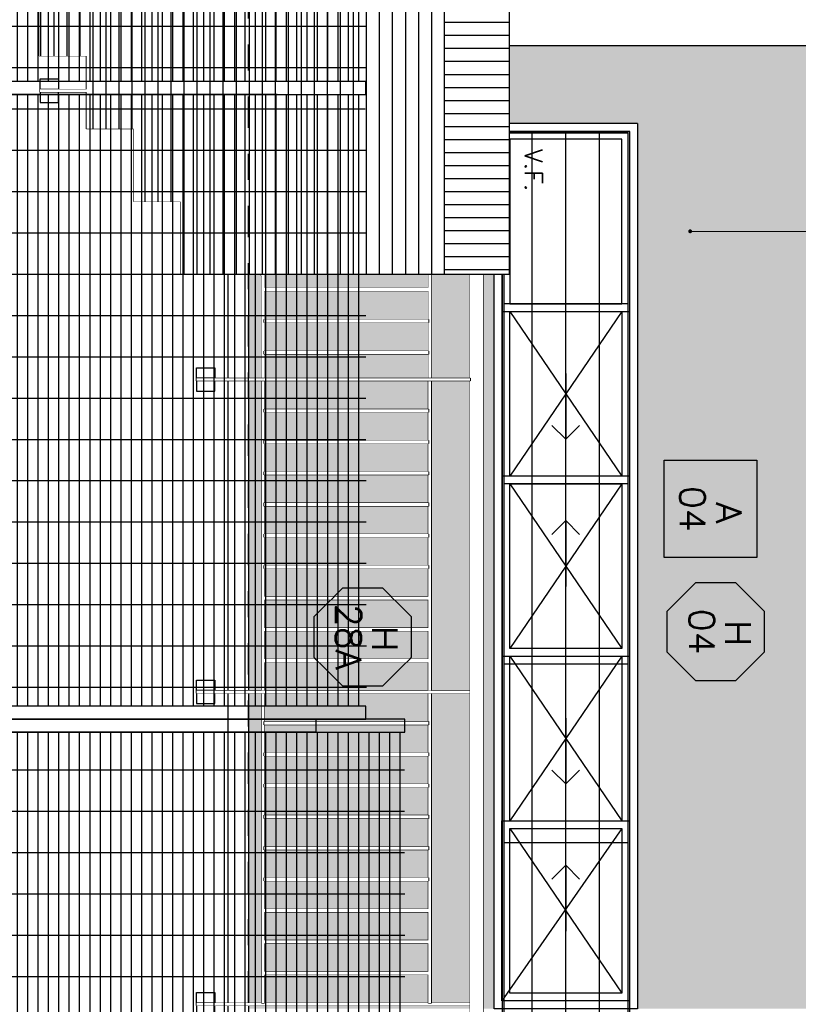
# Model space of a CAD drawing. Header units: millimetres. Extents: x 4617 to 4884, y 1258 to 1784.
# Tile 254 of 256: x 4718.35 to 4721.34, y 1750 to 1753.79. Entities that reach past the tile are written whole.
import ezdxf
from ezdxf.enums import TextEntityAlignment as Align

# ---------------------------------------------------------------- set-up
doc = ezdxf.new("R2010")
doc.units = ezdxf.units.MM
doc.header["$LTSCALE"] = 0.4
doc.set_wipeout_variables(frame=1)
doc.linetypes.add('DASHDOT', pattern=[1, 0.5, -0.25, 0, -0.25])
for name, color, linetype in [('00 AC - ABERTURAS ALUMINIO - HATCH', 254, 'Continuous'), ('00 AC - ABERTURAS ALUMINIO - TIPO', 3, 'Continuous'), ('00 AC - HERRERÍA', 4, 'Continuous'), ('00 AC - SUELO HATCH', 253, 'Continuous'), ('200', 6, 'Continuous'), ('A ALUMINIO', 4, 'Continuous'), ('A HERRERÍA', 4, 'Continuous'), ('A MURO VISTO', 2, 'Continuous'), ('A PAVIMENTO', 8, 'Continuous'), ('A PROYECCION', 8, 'Continuous'), ('Hatch Ladrillo Visto', 32, 'Continuous'), ('TXT COTA', 3, 'Continuous'), ('TXT PLANILLAS', 3, 'Continuous'), ('TXT TERMINACIONES', 3, 'Continuous')]:
    doc.layers.add(name, color=color, linetype=linetype)
doc.layers.add('04 gris', color=252, linetype='Continuous', lineweight=13)
doc.styles.add('ROMANS', font='romans', dxfattribs={"height": 2})
doc.styles.add('SaAS simplex', font='simplex.shx', dxfattribs={"width": 0.8})
doc.styles.get("Standard").update_dxf_attribs({"font": 'arial.ttf'})
doc.dimstyles.new('COTAS 125', dxfattribs={"dimscale": 0.01, "dimtxt": 15, "dimasz": 8, "dimexe": 5, "dimexo": 20, "dimgap": 10, "dimtad": 0, "dimzin": 9, "dimdsep": 46, "dimtxsty": 'SaAS simplex', "dimblk": 'OBLIQUE', "dimcen": 0, "dimclrd": 8, "dimclre": 8, "dimclrt": 256, "dimadec": 1, "dimazin": 0, "dimtfac": 1, "dimtmove": 2, "dimatfit": 3, "dimldrblk": 'OBLIQUE', "dimfxl": 10, "dimlwd": -1, "dimlwe": -1, "dimarcsym": 0})
pattern_1 = [(5.308602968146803e-14, (-0.04998591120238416, 1.049999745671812), (-1.521919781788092e-18, 0.0396875), []), (90, (-0.04998591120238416, 1.049999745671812), (-0.15875, 3.632954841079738e-18), [])]

# ---------------------------------------------------------------- blocks, each defined once
blk = doc.blocks.new('A$C66EE10BB')
at = {"layer": 'A ALUMINIO'}
for p, q in [((-2.486879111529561e-07, 0.5500000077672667), (3.399999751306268, 0.5500000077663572)), ((-2.486879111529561e-07, 0.5500000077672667), (-2.486879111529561e-07, 7.720700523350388e-09)), ((3.399999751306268, 0.5500000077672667), (3.399999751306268, 7.720700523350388e-09)), ((0.02999975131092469, 0.0300000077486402), (0.02999975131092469, 0.520000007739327)), ((0.02999975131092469, 0.520000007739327), (1.353993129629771, 0.520000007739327)), ((0.722007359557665, 0.0300000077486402), (0.722007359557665, 0.520000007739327)), ((1.353993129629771, 0.520000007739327), (1.353993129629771, 0.0300000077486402)), ((1.354006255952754, 0.520000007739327), (2.677999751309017, 0.520000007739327)), ((1.354006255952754, 0.520000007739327), (1.354006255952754, 0.0300000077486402)), ((2.045995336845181, 0.0300000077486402), (2.045995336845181, 0.520000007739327)), ((2.016008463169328, 0.4900000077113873), (2.016008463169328, 0.06000000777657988)), ((3.399999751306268, 7.720700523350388e-09), (-2.486879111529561e-07, 7.720700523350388e-09)), ((0.02999975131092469, 0.0300000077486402), (1.353993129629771, 0.0300000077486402)), ((1.354006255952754, 0.0300000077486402), (2.677512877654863, 0.0300000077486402))]:
    blk.add_line(p, q, dxfattribs=at)
for points in [[(2.677999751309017, 0.520000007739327), (3.369999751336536, 0.520000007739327), (3.369999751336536, 0.0300000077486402), (2.677999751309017, 0.0300000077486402)], [(0.05999975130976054, 0.06000000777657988), (0.6919997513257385, 0.06000000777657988), (0.6919997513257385, 0.4900000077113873), (0.05999975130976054, 0.4900000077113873)], [(1.38400625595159, 0.4900000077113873), (2.015993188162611, 0.4900000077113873), (2.015993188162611, 0.06000000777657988), (1.38400625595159, 0.06000000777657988)], [(2.707999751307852, 0.4900000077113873), (3.339999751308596, 0.4900000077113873), (3.339999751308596, 0.06000000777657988), (2.707999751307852, 0.06000000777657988)]]:
    blk.add_lwpolyline(points, close=True, dxfattribs=at)
for points in [[(0.7219997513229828, 0.4900000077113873), (1.353993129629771, 0.4900000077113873)], [(2.045995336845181, 0.4900000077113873), (2.677999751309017, 0.4900000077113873)], [(1.353993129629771, 0.06000000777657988), (0.7219997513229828, 0.06000000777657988)], [(2.677999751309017, 0.06000000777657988), (2.045995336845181, 0.06000000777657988)]]:
    blk.add_lwpolyline(points, dxfattribs=at)
at = {"layer": 'A PROYECCION'}
for p, q in [((0.722007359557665, 0.4900000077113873), (1.353993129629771, 0.06000000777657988)), ((0.722007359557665, 0.06000000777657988), (1.353993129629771, 0.4900000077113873)), ((1.38400625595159, 0.4900000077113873), (2.016006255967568, 0.06000000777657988)), ((1.38400625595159, 0.06000000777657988), (2.016006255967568, 0.4900000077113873)), ((2.046013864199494, 0.4900000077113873), (2.6779996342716, 0.06000000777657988)), ((2.046013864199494, 0.06000000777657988), (2.6779996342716, 0.4900000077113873)), ((2.707999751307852, 0.06000000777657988), (3.339999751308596, 0.4900000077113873)), ((2.707999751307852, 0.4900000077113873), (3.369999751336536, 0.0300000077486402))]:
    blk.add_line(p, q, dxfattribs=at)
for points in [[(1.159743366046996, 0.3280975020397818), (1.212840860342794, 0.2750000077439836), (0.960033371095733, 0.2750000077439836), (1.212840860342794, 0.2750000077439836), (1.159743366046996, 0.2219025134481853)], [(1.578264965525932, 0.3280975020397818), (1.525167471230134, 0.2750000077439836), (1.777974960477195, 0.2750000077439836), (1.525167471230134, 0.2750000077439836), (1.578264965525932, 0.2219025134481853)], [(2.483738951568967, 0.3280975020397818), (2.536836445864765, 0.2750000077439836), (2.284028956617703, 0.2750000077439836), (2.536836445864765, 0.2750000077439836), (2.483738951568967, 0.2219025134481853)], [(2.902260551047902, 0.3280975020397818), (2.849163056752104, 0.2750000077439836), (3.101970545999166, 0.2750000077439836), (2.849163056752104, 0.2750000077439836), (2.902260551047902, 0.2219025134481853)]]:
    blk.add_lwpolyline(points, dxfattribs=at)
at = {"layer": 'TXT TERMINACIONES', "color": 252, "insert": (0.0976287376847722, 0.185536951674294), "char_height": 0.0678392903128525, "attachment_point": 1}
blk.add_mtext('{\\Fromans|c0;V.F.}', dxfattribs=at)
blk = doc.blocks.new('*U468')
at = {"color": 0, "linetype": 'ByBlock'}
blk.add_lwpolyline([(-0.2867878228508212, -0.195049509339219), (0.2867878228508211, -0.195049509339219), (0.2867878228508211, 0.353753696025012), (-0.2867878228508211, 0.353753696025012)], close=True, dxfattribs=at)
at = {"color": 0, "linetype": 'ByBlock', "style": 'ROMANS', "width": 1.1}
blk.add_text('A', height=0.15, dxfattribs=at).set_placement((-0.08798209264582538, 0.1119890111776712))
at = {"color": 0, "linetype": 'ByBlock', "style": 'ROMANS', "width": 1.05}
blk.add_attdef('NRO', text='', height=0.15, dxfattribs=at).set_placement((0, -0.02708896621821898), align=Align.MIDDLE)
blk = doc.blocks.new('*U575')
at = {"color": 0, "linetype": 'ByBlock', "ltscale": 0.1}
blk.add_lwpolyline([(0, 0.3438971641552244), (0.1193997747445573, 0.3438971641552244), (0.2882565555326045, 0.1750403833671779), (0.2882565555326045, -0.06375916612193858), (0.1193997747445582, -0.2326159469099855), (0, -0.2326159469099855), (-0.1193997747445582, -0.2326159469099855), (-0.288256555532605, -0.06375916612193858), (-0.288256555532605, 0.1750403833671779), (-0.1193997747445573, 0.3438971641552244)], close=True, dxfattribs=at)
at = {"color": 0, "style": 'ROMANS', "width": 1.1}
blk.add_text('H', height=0.15, dxfattribs=at).set_placement((-0.08798209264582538, 0.1119890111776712))
at = {"color": 0, "linetype": 'ByBlock', "style": 'ROMANS', "width": 1.05}
blk.add_attdef('NRO', text='', height=0.15, dxfattribs=at).set_placement((0, -0.02708896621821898), align=Align.MIDDLE)
blk = doc.blocks.new('parante vertical')
at = {"color": 252}
for points in [[(-0.01999999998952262, 0.005000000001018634), (-0.01999999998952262, 0.04500000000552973), (-0.08999999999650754, 0.04500000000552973), (-0.08999999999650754, 0.005000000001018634)], [(-0.01999999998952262, -0.004999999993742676), (-0.01999999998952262, -0.04499999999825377), (-0.08999999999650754, -0.04499999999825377), (-0.08999999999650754, -0.004999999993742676)]]:
    blk.add_lwpolyline(points, close=True, dxfattribs=at)
at = {"color": 6}
blk.add_lwpolyline([(-1.069999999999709, -0.004999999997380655), (-0.01999999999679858, -0.004999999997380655), (-0.01999999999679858, 0.005000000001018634), (-1.069999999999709, 0.005000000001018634)], close=True, dxfattribs=at)
blk.add_wipeout([(-1.069999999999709, -0.004999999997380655), (-0.019999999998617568, -0.004999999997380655), (-0.019999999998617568, 0.005000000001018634), (-1.069999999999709, 0.005000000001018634)], dxfattribs=at)
blk = doc.blocks.new('parante vertical tramo inclinado')
at = {"color": 252}
for points in [[(0.00499999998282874, 0.005000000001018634), (0.00499999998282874, 0.04500000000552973), (-0.06500000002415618, 0.04500000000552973), (-0.06500000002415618, 0.005000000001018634)], [(0.00499999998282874, -0.004999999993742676), (0.00499999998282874, -0.04499999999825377), (-0.06500000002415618, -0.04499999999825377), (-0.06500000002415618, -0.004999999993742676)]]:
    blk.add_lwpolyline(points, close=True, dxfattribs=at)
at = {"color": 6}
blk.add_lwpolyline([(-1.350961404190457, -0.004999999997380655), (0.004999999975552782, -0.004999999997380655), (0.004999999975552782, 0.005000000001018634), (-1.344109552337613, 0.005000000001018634)], close=True, dxfattribs=at)
blk.add_wipeout([(-1.350961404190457, -0.004999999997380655), (0.004999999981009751, -0.004999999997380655), (0.004999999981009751, 0.004999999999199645), (-1.3441095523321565, 0.004999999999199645)], dxfattribs=at)
blk = doc.blocks.new('A$C1DC561F4')
at = {"color": 2}
for points in [[(1.923238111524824, 9.615853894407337), (1.327724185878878, 9.615853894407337), (-1.404970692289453, 7.883531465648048), (-1.404970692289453, 7.871409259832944), (1.330821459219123, 9.6058538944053), (1.923238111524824, 9.6058538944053)], [(1.923238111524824, 8.975853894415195), (1.528175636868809, 8.975853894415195), (-1.404970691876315, 7.125887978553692), (-1.404970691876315, 7.113765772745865), (1.531272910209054, 8.965853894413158), (1.923238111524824, 8.965853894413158)]]:
    blk.add_lwpolyline(points, close=True, dxfattribs=at)
at = {"layer": 'A PROYECCION'}
for points in [[(1.58806402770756, 9.6058538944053), (1.58806402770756, 8.975853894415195), (1.576064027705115, 8.975853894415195), (1.576064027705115, 9.6058538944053)], [(3.974238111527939, 9.60585389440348), (3.974238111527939, 8.975853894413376), (3.962238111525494, 8.975853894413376), (3.962238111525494, 9.60585389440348)], [(4.094238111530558, 9.60585389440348), (4.094238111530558, 8.975853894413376), (4.082238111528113, 8.975853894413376), (4.082238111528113, 9.60585389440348)], [(4.214238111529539, 9.60585389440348), (4.214238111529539, 8.975853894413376), (4.202238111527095, 8.975853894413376), (4.202238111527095, 9.60585389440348)]]:
    blk.add_lwpolyline(points, close=True, dxfattribs=at)
at = {"xscale": -1, "rotation": 90}
blk.add_blockref('parante vertical', (4.328238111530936, 8.695853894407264), dxfattribs=at)
at = {"color": 2}
for points in [[(4.323238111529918, 9.615853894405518), (4.323238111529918, 9.60585389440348), (3.133238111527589, 9.60585389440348), (3.133238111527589, 9.615853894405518)], [(4.323238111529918, 8.975853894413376), (4.323238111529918, 8.965853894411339), (3.133238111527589, 8.965853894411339), (3.133238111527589, 8.975853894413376)]]:
    blk.add_lwpolyline(points, close=True, dxfattribs=at)
blk.add_wipeout([(1.9232381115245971, 9.615853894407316), (1.32772418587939, 9.615853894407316), (-1.4049706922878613, 7.883531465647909), (-1.4049706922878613, 7.871409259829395), (1.3308214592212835, 9.605853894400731), (1.9232381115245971, 9.605853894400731)], dxfattribs=at)
blk.add_wipeout([(4.323238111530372, 9.615853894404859), (4.323238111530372, 9.605853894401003), (3.133238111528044, 9.605853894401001), (3.133238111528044, 9.615853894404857)], dxfattribs=at)
blk.add_wipeout([(1.588064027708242, 9.605853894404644), (1.588064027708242, 8.975853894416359), (1.5760640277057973, 8.975853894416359), (1.5760640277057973, 9.605853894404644)]).dxf.layer = 'A PROYECCION'
blk.add_wipeout([(1.9232381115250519, 8.975853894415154), (1.5281756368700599, 8.975853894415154), (-1.404970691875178, 7.125887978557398), (-1.404970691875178, 7.113765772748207), (1.5312729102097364, 8.965853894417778), (1.9232381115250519, 8.965853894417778)], dxfattribs=at)
for points in [[(3.9742381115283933, 9.605853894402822), (3.9742381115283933, 8.975853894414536), (3.9622381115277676, 8.975853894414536), (3.9622381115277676, 9.605853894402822)], [(4.094238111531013, 9.605853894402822), (4.094238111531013, 8.975853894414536), (4.082238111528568, 8.975853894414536), (4.082238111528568, 9.605853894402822)], [(4.214238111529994, 9.605853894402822), (4.214238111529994, 8.975853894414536), (4.202238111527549, 8.975853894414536), (4.202238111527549, 9.605853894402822)]]:
    blk.add_wipeout(points).dxf.layer = 'A PROYECCION'
blk.add_wipeout([(4.323238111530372, 8.975853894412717), (4.323238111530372, 8.96585389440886), (3.133238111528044, 8.965853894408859), (3.133238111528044, 8.975853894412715)], dxfattribs=at)
at = {"xscale": -1, "rotation": 90}
blk.add_blockref('parante vertical', (3.128238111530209, 8.695853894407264), dxfattribs=at)
at = {"color": 2}
blk.add_lwpolyline([(1.268004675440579, 9.815853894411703), (-1.414970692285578, 8.114333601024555), (-1.387916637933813, 8.071674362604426), (1.283491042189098, 9.765853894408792), (6.943393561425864, 9.765853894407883), (6.943393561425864, 9.815853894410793), (1.268004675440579, 9.815853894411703)], close=True, dxfattribs=at)
blk.add_wipeout([(1.268004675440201, 9.815853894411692), (-1.554970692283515, 8.025547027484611), (-1.5279165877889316, 7.982887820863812), (1.283491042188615, 9.765853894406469), (6.943393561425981, 9.765853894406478), (6.943393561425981, 9.815853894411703)], dxfattribs=at)
for points in [[(3.123238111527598, 9.615853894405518), (3.123238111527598, 9.60585389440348), (1.93323811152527, 9.60585389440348), (1.93323811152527, 9.615853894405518)], [(3.123238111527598, 8.975853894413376), (3.123238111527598, 8.965853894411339), (1.93323811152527, 8.965853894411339), (1.93323811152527, 8.975853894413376)]]:
    blk.add_lwpolyline(points, close=True, dxfattribs=at)
at = {"layer": 'A PROYECCION'}
for points in [[(1.346413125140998, 9.605853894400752), (1.346413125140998, 8.870527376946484), (1.334413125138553, 8.862305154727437), (1.334136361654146, 9.605853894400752)], [(1.46668988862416, 9.605853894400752), (1.46668988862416, 8.946805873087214), (1.454689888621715, 8.938583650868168), (1.454689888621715, 9.605853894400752)], [(1.70943816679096, 9.605853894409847), (1.70943816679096, 8.975853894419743), (1.697438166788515, 8.975853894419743), (1.697438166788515, 9.605853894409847)], [(1.830812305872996, 9.605853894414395), (1.830812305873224, 8.97585389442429), (1.818812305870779, 8.97585389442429), (1.818812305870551, 9.605853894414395)], [(2.774238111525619, 9.60585389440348), (2.774238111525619, 8.975853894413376), (2.762238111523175, 8.975853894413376), (2.762238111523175, 9.60585389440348)], [(2.894238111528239, 9.60585389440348), (2.894238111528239, 8.975853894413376), (2.882238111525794, 8.975853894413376), (2.882238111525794, 9.60585389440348)], [(3.01423811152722, 9.60585389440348), (3.01423811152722, 8.975853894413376), (3.002238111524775, 8.975853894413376), (3.002238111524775, 9.60585389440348)], [(3.254238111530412, 9.60585389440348), (3.254238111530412, 8.975853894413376), (3.242238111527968, 8.975853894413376), (3.242238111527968, 9.60585389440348)], [(3.374238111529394, 9.60585389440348), (3.374238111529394, 8.975853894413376), (3.362238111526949, 8.975853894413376), (3.362238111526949, 9.60585389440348)], [(3.494238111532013, 9.60585389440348), (3.494238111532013, 8.975853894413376), (3.482238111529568, 8.975853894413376), (3.482238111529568, 9.60585389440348)], [(3.614238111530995, 9.60585389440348), (3.614238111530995, 8.975853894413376), (3.60223811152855, 8.975853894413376), (3.60223811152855, 9.60585389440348)], [(3.734238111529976, 9.60585389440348), (3.734238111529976, 8.975853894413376), (3.722238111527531, 8.975853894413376), (3.722238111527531, 9.60585389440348)], [(3.854238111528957, 9.60585389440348), (3.854238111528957, 8.975853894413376), (3.842238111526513, 8.975853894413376), (3.842238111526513, 9.60585389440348)], [(1.226413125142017, 9.539980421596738), (1.226413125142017, 8.79398323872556), (1.214413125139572, 8.785761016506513), (1.214136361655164, 9.532194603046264)], [(1.106136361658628, 9.463701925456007), (1.106136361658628, 8.717704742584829), (1.094136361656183, 8.709482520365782), (1.093859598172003, 9.455916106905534)], [(0.9858595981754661, 9.387423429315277), (0.9858595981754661, 8.641426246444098), (0.9738595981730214, 8.633204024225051), (0.9735828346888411, 9.379637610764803)], [(0.8658595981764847, 9.311320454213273), (0.8658595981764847, 8.565323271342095), (0.85385959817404, 8.557101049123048), (0.8535828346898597, 9.3035346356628)], [(0.7455828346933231, 9.235483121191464), (0.7455828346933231, 8.489485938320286), (0.7335828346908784, 8.481263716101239), (0.7333060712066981, 9.22769730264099)], [(0.6253060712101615, 9.159204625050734), (0.6253060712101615, 8.413207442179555), (0.6133060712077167, 8.404985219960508), (0.6130293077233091, 9.15141880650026)]]:
    blk.add_lwpolyline(points, close=True, dxfattribs=at)
at = {"color": 252, "xscale": -1, "rotation": 90}
blk.add_blockref('parante vertical tramo inclinado', (0.8188351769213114, 8.12027256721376), dxfattribs=at)
at = {"color": 2}
blk.add_wipeout([(3.123238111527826, 9.615853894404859), (3.123238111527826, 9.605853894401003), (1.9332381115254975, 9.605853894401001), (1.9332381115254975, 9.615853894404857)], dxfattribs=at)
for points in [[(1.709438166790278, 9.605853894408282), (1.709438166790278, 8.975853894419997), (1.6974381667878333, 8.975853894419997), (1.6974381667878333, 9.605853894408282)], [(1.830812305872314, 9.60585389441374), (1.830812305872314, 8.975853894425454), (1.8188123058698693, 8.975853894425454), (1.8188123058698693, 9.60585389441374)], [(3.254238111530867, 9.605853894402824), (3.254238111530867, 8.97585389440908), (3.2422381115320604, 8.97585389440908), (3.2422381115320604, 9.605853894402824)], [(3.3742381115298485, 9.605853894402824), (3.3742381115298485, 8.975853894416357), (3.362238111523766, 8.975853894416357), (3.362238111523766, 9.605853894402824)], [(3.494238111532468, 9.605853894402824), (3.494238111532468, 8.975853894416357), (3.482238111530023, 8.975853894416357), (3.482238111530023, 9.605853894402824)], [(3.6142381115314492, 9.605853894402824), (3.6142381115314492, 8.975853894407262), (3.6022381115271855, 8.975853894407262), (3.6022381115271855, 9.605853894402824)], [(3.7342381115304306, 9.605853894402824), (3.7342381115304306, 8.975853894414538), (3.722238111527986, 8.975853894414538), (3.722238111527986, 9.605853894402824)], [(3.854238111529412, 9.605853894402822), (3.854238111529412, 8.975853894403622), (3.8422381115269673, 8.975853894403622), (3.8422381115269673, 9.605853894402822)]]:
    blk.add_wipeout(points).dxf.layer = 'A PROYECCION'
at = {"layer": '04 gris'}
blk.add_lwpolyline([(0.8238351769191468, 8.526660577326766), (-1.404970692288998, 7.113765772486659)], dxfattribs=at)
for points in [[(2.7742381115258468, 9.605853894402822), (2.7742381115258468, 8.975853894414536), (2.762238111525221, 8.975853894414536), (2.762238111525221, 9.605853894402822)], [(2.894238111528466, 9.605853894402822), (2.894238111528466, 8.975853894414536), (2.8822381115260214, 8.975853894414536), (2.8822381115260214, 9.605853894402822)], [(3.0142381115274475, 9.605853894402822), (3.0142381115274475, 8.975853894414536), (3.0022381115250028, 8.975853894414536), (3.0022381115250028, 9.605853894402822)]]:
    blk.add_wipeout(points).dxf.layer = 'A PROYECCION'
at = {"color": 2}
blk.add_wipeout([(3.123238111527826, 8.975853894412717), (3.123238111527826, 8.96585389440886), (1.9332381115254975, 8.965853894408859), (1.9332381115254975, 8.975853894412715)], dxfattribs=at)
at = {"layer": 'A PROYECCION'}
for points in [[(2.054238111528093, 9.60585389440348), (2.054238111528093, 8.975853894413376), (2.042238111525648, 8.975853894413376), (2.042238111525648, 9.60585389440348)], [(2.174238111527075, 9.60585389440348), (2.174238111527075, 8.975853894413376), (2.16223811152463, 8.975853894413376), (2.16223811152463, 9.60585389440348)], [(2.294238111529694, 9.60585389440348), (2.294238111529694, 8.975853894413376), (2.282238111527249, 8.975853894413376), (2.282238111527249, 9.60585389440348)], [(2.414238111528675, 9.60585389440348), (2.414238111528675, 8.975853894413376), (2.402238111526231, 8.975853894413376), (2.402238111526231, 9.60585389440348)], [(2.534238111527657, 9.60585389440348), (2.534238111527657, 8.975853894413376), (2.522238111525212, 8.975853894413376), (2.522238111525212, 9.60585389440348)], [(2.654238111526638, 9.60585389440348), (2.654238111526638, 8.975853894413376), (2.642238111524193, 8.975853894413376), (2.642238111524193, 9.60585389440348)]]:
    blk.add_lwpolyline(points, close=True, dxfattribs=at)
at = {"xscale": -1, "rotation": 90}
blk.add_blockref('parante vertical', (1.928238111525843, 8.695853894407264), dxfattribs=at)
for points in [[(2.0542381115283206, 9.605853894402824), (2.0542381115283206, 8.97585389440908), (2.042238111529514, 8.97585389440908), (2.042238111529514, 9.605853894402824)], [(2.174238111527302, 9.605853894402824), (2.174238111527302, 8.975853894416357), (2.1622381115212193, 8.975853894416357), (2.1622381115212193, 9.605853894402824)], [(2.2942381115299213, 9.605853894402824), (2.2942381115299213, 8.975853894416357), (2.2822381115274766, 8.975853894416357), (2.2822381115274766, 9.605853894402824)], [(2.4142381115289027, 9.605853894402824), (2.4142381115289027, 8.975853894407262), (2.402238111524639, 8.975853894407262), (2.402238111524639, 9.605853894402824)], [(2.534238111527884, 9.605853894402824), (2.534238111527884, 8.975853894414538), (2.5222381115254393, 8.975853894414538), (2.5222381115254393, 9.605853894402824)], [(2.6542381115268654, 9.605853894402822), (2.6542381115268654, 8.975853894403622), (2.6422381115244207, 8.975853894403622), (2.6422381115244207, 9.605853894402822)]]:
    blk.add_wipeout(points).dxf.layer = 'A PROYECCION'
blk = doc.blocks.new('REJA COCINA')
at = {"layer": 'A MURO VISTO', "color": 6}
for p, q in [((16.29652164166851, 80.72325709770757), (16.29652164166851, 80.24585570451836)), ((16.98853086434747, 80.72325709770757), (16.98853086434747, 80.24585570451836)), ((17.68054008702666, 80.72325709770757), (17.68054008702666, 80.24585570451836)), ((18.36754333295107, 80.72325709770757), (18.36754333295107, 80.24585570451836)), ((19.11324904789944, 80.61412306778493), (15.64082190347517, 80.61412306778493)), ((19.11324904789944, 80.48455640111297), (15.64082190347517, 80.48455640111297)), ((19.11324904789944, 80.3549897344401), (15.64082190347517, 80.3549897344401))]:
    blk.add_line(p, q, dxfattribs=at)
for points in [[(19.11954904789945, 80.72955709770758), (15.63452190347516, 80.72955709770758), (15.63452190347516, 80.23955570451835), (19.11954904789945, 80.23955570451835)], [(19.11324904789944, 80.72325709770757), (15.64082190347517, 80.72325709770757), (15.64082190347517, 80.24585570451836), (19.11324904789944, 80.24585570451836)]]:
    blk.add_lwpolyline(points, close=True, dxfattribs=at)
blk = doc.blocks.new('murete')
blk.add_wipeout([(-1.5422822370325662e-06, 3.260001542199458), (3.0799984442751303, 3.2600015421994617), (3.0799984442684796, 1.999000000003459), (2.799998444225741, 1.9989999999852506), (2.799998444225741, 1.8189999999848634), (2.5199984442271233, 1.8190000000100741), (2.519998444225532, 1.6380000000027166), (2.2399984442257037, 1.6380000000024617), (2.2399984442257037, 1.456000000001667), (1.9599984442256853, 1.4560000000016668), (1.9599984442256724, 1.2740000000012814), (1.6799984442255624, 1.274000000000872), (1.6799984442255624, 1.0920000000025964), (1.3999984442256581, 1.0920000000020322), (1.3999984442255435, 0.9100000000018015), (1.1199984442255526, 0.9100000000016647), (1.1199984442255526, 0.728000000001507), (0.839998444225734, 0.728000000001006), (0.8399984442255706, 0.5460000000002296), (0.5599984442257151, 0.5460000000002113), (0.5599984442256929, 0.3640000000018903), (0.2799984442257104, 0.36400000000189), (0.2799984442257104, 0.18200000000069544), (-1.5557741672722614e-06, 0.18200000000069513)]).dxf.layer = '00 AC - ABERTURAS ALUMINIO - HATCH'
at = {"layer": 'Hatch Ladrillo Visto'}
h = blk.add_hatch(dxfattribs=at)
h.set_pattern_fill('_USER', color=256, scale=0.05, angle=180, pattern_type=0)
h.set_pattern_definition([(90, (1682.274166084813, -4649.864383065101), (-0.05, 1.722546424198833e-17), [])])
h.paths.add_polyline_path([(3.079901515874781, 3.260001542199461), (-9.84705991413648e-05, 3.260001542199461), (-9.847164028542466e-05, 3.010001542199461), (3.079901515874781, 3.010001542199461)])
h = blk.add_hatch(dxfattribs=at)
h.set_pattern_fill('_USER', color=256, scale=0.05, angle=90.00000000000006, pattern_type=0)
h.set_pattern_definition([(5.308602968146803e-14, (1682.274166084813, -4649.864383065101), (1.416384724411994e-17, 0.05), [])])
h.paths.add_polyline_path([(2.799998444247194, 1.998999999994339), (3.079998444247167, 1.998999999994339), (3.079901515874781, 2.160001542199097), (3.079901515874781, 3.010001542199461), (-9.847164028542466e-05, 3.010001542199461), (-1.555399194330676e-06, 0.1820000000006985), (0.2799984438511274, 0.1820000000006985), (0.2799984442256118, 0.364000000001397), (0.5599984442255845, 0.364000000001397), (0.5599015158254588, 0.5460000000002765), (0.8399015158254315, 0.5460000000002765), (0.8399015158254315, 0.728000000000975), (1.119901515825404, 0.728000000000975), (1.119998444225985, 0.9100000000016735), (1.399998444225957, 0.9100000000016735), (1.399901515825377, 1.092000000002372), (1.67990151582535, 1.092000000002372), (1.67999844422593, 1.274000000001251), (1.959998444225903, 1.274000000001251), (1.959998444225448, 1.45600000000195), (2.239998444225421, 1.45600000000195), (2.239998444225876, 1.638000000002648), (2.519998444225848, 1.638000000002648), (2.519901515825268, 1.819000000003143), (2.79990151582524, 1.819000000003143)])
at = {"layer": '00 AC - ABERTURAS ALUMINIO - HATCH'}
for points in [[(-1.542198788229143e-06, 1.542199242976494e-06), (-1.542198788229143e-06, 3.260001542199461), (3.079998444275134, 3.260001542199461), (3.079998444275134, 2.160001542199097)], [(-1.542198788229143e-06, 3.010001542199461), (3.079998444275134, 3.010001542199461)]]:
    blk.add_lwpolyline(points, dxfattribs=at)
blk = doc.blocks.new('_Oblique')
at = {"layer": 'TXT COTA', "color": 0, "lineweight": -2}
blk.add_line((-0.5, -0.5), (0.5, 0.5), dxfattribs=at)
blk = doc.blocks.new('reja perimetral bajada')
at = {"layer": '00 AC - HERRERÍA'}
h = blk.add_hatch(dxfattribs=at)
h.set_pattern_fill('GRATE', color=253, scale=0.05, angle=90.00000000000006, double=1)
h.set_pattern_definition(pattern_1)
h.paths.add_polyline_path([(14.67464269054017, 0.9593365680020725), (12.37464269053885, 0.9546682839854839), (12.37464269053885, 3.047665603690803), (14.67464269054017, 3.052333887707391)])
h = blk.add_hatch(dxfattribs=at)
h.set_pattern_fill('GRATE', color=253, scale=0.05, angle=90.00000000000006, double=1)
h.set_pattern_definition(pattern_1)
h.paths.add_polyline_path([(9.874642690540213, 0.8093365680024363), (7.574642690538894, 0.8046682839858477), (7.574642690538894, 2.897665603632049), (9.874642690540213, 2.902333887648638)])
h = blk.add_hatch(dxfattribs=at)
h.set_pattern_fill('GRATE', color=253, scale=0.05, angle=90.00000000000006, double=1)
h.set_pattern_definition(pattern_1)
h.paths.add_polyline_path([(12.27465677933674, 0.8093365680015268), (9.924642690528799, 0.8046682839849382), (9.924642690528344, 2.897665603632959), (12.27465677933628, 2.902333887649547)])
at = {"layer": '00 AC - ABERTURAS ALUMINIO - HATCH'}
for points in [[(12.32465677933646, 0.9499997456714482), (12.37465677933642, 0.9499997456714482), (12.37465677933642, 3.049999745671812), (12.32465677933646, 3.049999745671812)], [(9.874656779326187, 0.799999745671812), (9.924656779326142, 0.799999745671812), (9.924656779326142, 2.899999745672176), (9.874656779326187, 2.899999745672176)], [(12.27465677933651, 0.799999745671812), (12.32465677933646, 0.799999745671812), (12.32465677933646, 2.899999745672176), (12.27465677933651, 2.899999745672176)]]:
    blk.add_lwpolyline(points, close=True, dxfattribs=at)
at = {"layer": '00 AC - HERRERÍA', "color": 253}
for p, q in [((12.37464269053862, 2.709336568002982), (12.32464269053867, 2.709336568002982)), ((12.32464269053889, 2.709336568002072), (12.32464269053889, 0.9499999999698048)), ((12.37464269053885, 2.709336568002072), (12.37464269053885, 0.9499999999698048)), ((9.874642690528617, 2.559336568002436), (9.874642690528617, 0.7999999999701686)), ((9.924642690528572, 2.559336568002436), (9.924642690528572, 0.7999999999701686))]:
    blk.add_line(p, q, dxfattribs=at)

msp = doc.modelspace()

# ---------------------------------------------------------------- hatches: boundary and pattern name
at = {"layer": 'A MURO VISTO'}
h = msp.add_hatch(color=117, dxfattribs=at)
h.dxf.hatch_style = 1
h.paths.add_polyline_path([(4719.232917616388, 1753.686750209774), (4719.232917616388, 1749.986875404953), (4720.175429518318, 1749.986875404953), (4720.175429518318, 1753.386753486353), (4720.725429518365, 1753.386753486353), (4720.725429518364, 1749.986875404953), (4721.6755157, 1749.986875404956), (4721.390937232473, 1753.537704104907), (4721.382999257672, 1753.636750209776), (4721.382999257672, 1753.686750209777)])

# ---------------------------------------------------------------- linework, layer by layer
at = {"layer": 'A MURO VISTO', "ltscale": 0.001}
for p, q in [((4720.725429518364, 1753.386753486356), (4720.725429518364, 1749.986753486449)), ((4720.175429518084, 1749.986753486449), (4720.175429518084, 1752.821449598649))]:
    msp.add_line(p, q, dxfattribs=at)
at = {"layer": 'A MURO VISTO'}
for points in [[(4719.152917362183, 1752.806802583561), (4718.971915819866, 1752.806802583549), (4718.971915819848, 1753.08680258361), (4718.791915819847, 1753.08680258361), (4718.79191581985, 1753.366802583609), (4718.610915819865, 1753.366802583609), (4718.610915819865, 1753.64680258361), (4718.428915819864, 1753.64680258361), (4718.428915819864, 1753.92680258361), (4718.246915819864, 1753.92680258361), (4718.246915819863, 1754.206802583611), (4718.064915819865, 1754.206802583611), (4718.064915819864, 1754.48680258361), (4717.882915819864, 1754.48680258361), (4717.882915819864, 1754.766802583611), (4717.700915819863, 1754.766802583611), (4717.700915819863, 1755.04680258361), (4717.58291736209, 1755.04680258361)], [(4719.152917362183, 1752.806802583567), (4719.152917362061, 1729.458365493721)]]:
    msp.add_lwpolyline(points, dxfattribs=at)
at = {"layer": 'A PAVIMENTO'}
msp.add_lwpolyline([(4719.232917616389, 1753.686750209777), (4719.232917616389, 1747.438439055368)], dxfattribs=at)
at = {"layer": 'TXT COTA', "color": 2}
msp.add_lwpolyline([(4719.105167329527, 1753.686750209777), (4721.382999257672, 1753.686750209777), (4721.382999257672, 1753.636750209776), (4721.699373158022, 1749.689193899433)], dxfattribs=at)

# ---------------------------------------------------------------- block references
at = {"layer": '00 AC - ABERTURAS ALUMINIO - HATCH', "color": 251, "rotation": 269.9999999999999}
msp.add_blockref('REJA COCINA', (4639.966116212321, 1768.991159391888), dxfattribs=at)
at = {"layer": 'TXT COTA', "rotation": 269.9999999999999}
msp.add_blockref('A$C66EE10BB', (4720.175429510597, 1753.386753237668), dxfattribs=at)
at = {"layer": 'TXT PLANILLAS'}
ref = msp.add_blockref('*U468', (4720.954332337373, 1751.906762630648), dxfattribs=dict(at, xscale=-0.65, yscale=0.65, zscale=0.65, rotation=269.9999999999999))
ref.add_attrib('NRO', '04', dxfattribs={"layer": '0', "color": 0, "linetype": 'ByBlock', "height": 0.09750000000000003, "rotation": 270, "style": 'ROMANS', "width": 1.05}).set_placement((4720.936724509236, 1751.906762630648), align=Align.MIDDLE)
ref = msp.add_blockref('*U575', (4720.989866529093, 1751.435159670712), dxfattribs=dict(at, xscale=-0.65, yscale=0.65, zscale=0.65, rotation=269.9999999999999))
ref.add_attrib('NRO', '04', dxfattribs={"layer": '0', "color": 0, "linetype": 'ByBlock', "height": 0.09750000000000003, "rotation": 270, "style": 'ROMANS', "width": 1.05}).set_placement((4720.972258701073, 1751.435159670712), align=Align.MIDDLE)

# ---------------------------------------------------------------- leaders
at = {"layer": 'A HERRERÍA', "color": 254, "ltscale": 0.5}
msp.add_leader([(4720.927888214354, 1752.972951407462), (4722.581044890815, 1752.971786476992), (4722.581044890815, 1755.872257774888)], dimstyle='COTAS 125', override={"dimtxt": 5, "dimasz": 6, "dimldrblk": 'DotSmall'}, dxfattribs=at)

# ---------------------------------------------------------------- next in the draw order: block references
at = {"layer": '00 AC - ABERTURAS ALUMINIO - HATCH', "rotation": 269.9999999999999}
msp.add_blockref('A$C1DC561F4', (4710.31706240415, 1754.331832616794), dxfattribs=at)

# ---------------------------------------------------------------- next in the draw order: block references
msp.add_blockref('murete', (4716.972915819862, 1755.886801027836), dxfattribs=at)
at = {"layer": '00 AC - ABERTURAS ALUMINIO - TIPO', "extrusion": (0, 0, -1)}
ref = msp.add_blockref('*U575', (-4719.634119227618, 1751.414453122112), dxfattribs=dict(at, xscale=0.65, yscale=0.65, zscale=-0.65, rotation=90.00000000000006))
ref.add_attrib('NRO', '28A', dxfattribs={"layer": '0', "color": 0, "linetype": 'ByBlock', "ltscale": 0.5, "height": 0.09749999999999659, "rotation": 90, "style": 'ROMANS', "text_generation_flag": 6, "width": 1.049999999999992}).set_placement((4719.616511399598, 1751.414453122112), align=Align.MIDDLE)

# ---------------------------------------------------------------- next in the draw order: hatches: boundary and pattern name
at = {"layer": '00 AC - ABERTURAS ALUMINIO - HATCH'}
h = msp.add_hatch(color=253, dxfattribs=at)
h.dxf.hatch_style = 1
h.paths.add_polyline_path([(4716.634511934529, 1758.750962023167), (4716.666243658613, 1758.298378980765), (4717.08287018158, 1758.298370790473), (4717.08291736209, 1760.698364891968), (4716.78291736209, 1760.698364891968), (4716.782917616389, 1763.472992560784), (4716.340497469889, 1763.473007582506), (4716.382152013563, 1762.822475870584), (4716.470328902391, 1761.383257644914), (4716.554418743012, 1760.006351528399)])
h.paths.add_polyline_path([(4717.382917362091, 1755.898368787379), (4717.382917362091, 1758.298364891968), (4716.666243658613, 1758.298378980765), (4716.710765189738, 1757.663377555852), (4716.783600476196, 1756.738222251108), (4716.853506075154, 1755.957204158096), (4716.859563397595, 1755.898378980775)])
h.paths.add_polyline_path([(4717.346205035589, 1751.098364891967), (4717.58291736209, 1751.098364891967), (4717.58291736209, 1755.898364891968), (4717.382917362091, 1755.898368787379), (4717.382917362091, 1755.898364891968), (4716.859563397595, 1755.898378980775), (4716.920970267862, 1755.302031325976), (4716.98648133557, 1754.754411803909), (4717.050527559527, 1754.296053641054), (4717.113597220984, 1753.908664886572)])
h.paths.add_polyline_path([(4717.632917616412, 1748.48156365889), (4717.695498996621, 1747.660005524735), (4717.758568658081, 1746.72575218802), (4717.785108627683, 1746.298364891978), (4717.93291736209, 1746.298378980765), (4717.93291736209, 1748.698364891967), (4717.732917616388, 1748.698378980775), (4717.73291736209, 1751.098378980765), (4717.58291736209, 1751.098373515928), (4717.58291736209, 1751.098364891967), (4717.346205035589, 1751.098364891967), (4717.382917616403, 1750.654814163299), (4717.445417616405, 1750.251619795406), (4717.507917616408, 1749.764973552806), (4717.57041761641, 1749.17993498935)])
h.paths.add_polyline_path([(4718.025495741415, 1742.173347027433), (4718.064387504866, 1741.498378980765), (4718.232773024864, 1741.498373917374), (4718.23291736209, 1746.298378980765), (4717.785108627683, 1746.298364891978), (4717.82261488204, 1745.694381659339), (4717.888125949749, 1744.581471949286), (4717.955590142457, 1743.402601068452)])
h.paths.add_polyline_path([(4718.53291736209, 1739.098364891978), (4718.53291736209, 1741.498364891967), (4718.064387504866, 1741.498378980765), (4718.098331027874, 1740.90928783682), (4718.174584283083, 1739.626001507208), (4718.207432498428, 1739.098364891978)])
h.paths.add_polyline_path([(4718.73291736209, 1736.698378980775), (4718.73291736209, 1739.098364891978), (4718.207432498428, 1739.098364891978), (4718.254834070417, 1738.336959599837), (4718.340020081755, 1737.047207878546), (4718.364715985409, 1736.698378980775)])
h.paths.add_polyline_path([(4718.635495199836, 1733.203086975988), (4718.750725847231, 1731.939889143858), (4718.754890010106, 1731.898378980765), (4719.03291736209, 1731.898370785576), (4719.03291736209, 1736.698378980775), (4718.364715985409, 1736.698378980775), (4718.431172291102, 1735.759685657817), (4718.529320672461, 1734.477332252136)])
edge = h.paths.add_edge_path()
edge.add_line((4719.13291761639, 1729.458393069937), (4719.13291785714, 1729.498378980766))
edge.add_line((4719.13291785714, 1729.498378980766), (4719.232862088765, 1729.498364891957))
edge.add_line((4719.232862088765, 1729.498364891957), (4719.232862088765, 1731.898364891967))
edge.add_line((4719.232862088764, 1731.898364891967), (4718.754890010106, 1731.898378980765))
edge.add_line((4719.13291761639, 1729.458393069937), (4719.03291761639, 1729.458393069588))
at = {"layer": '00 AC - SUELO HATCH'}
h = msp.add_hatch(dxfattribs=at)
h.set_pattern_fill('LINE', color=254, scale=0.02, angle=135, double=1)
h.set_pattern_definition([(44.99999999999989, (0, 11.91710280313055), (-0.0449012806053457, 0.04490128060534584), [])])
edge = h.paths.add_edge_path()
edge.add_arc((4573.754168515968, 1721.144550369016), 145.3056175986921, 0.4774861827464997, 1.603048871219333)
edge.add_line((4719.002917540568, 1725.209450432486), (4718.852917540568, 1725.209450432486))
edge.add_line((4718.852917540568, 1725.209450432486), (4718.852917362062, 1725.729625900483))
edge.add_line((4718.852917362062, 1725.729625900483), (4719.052917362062, 1725.729625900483))
edge.add_line((4719.052917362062, 1725.729625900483), (4719.052917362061, 1726.439819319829))
edge.add_line((4719.052917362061, 1726.439819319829), (4718.852917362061, 1726.439819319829))
edge.add_line((4718.852917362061, 1726.439819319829), (4718.852917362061, 1726.539819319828))
edge.add_line((4718.852917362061, 1726.539819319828), (4719.05291724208, 1726.539898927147))
edge.add_line((4719.05291724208, 1726.539898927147), (4718.77291761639, 1726.8386647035))
edge.add_line((4718.77291761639, 1726.8386647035), (4718.482917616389, 1727.2856647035))
edge.add_line((4718.482917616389, 1727.2856647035), (4718.33291761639, 1727.2856647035))
edge.add_line((4718.33291761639, 1727.2856647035), (4718.33291761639, 1727.8856647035))
edge.add_line((4718.33291761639, 1727.8856647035), (4718.482917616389, 1727.8856647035))
edge.add_line((4718.482917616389, 1727.8856647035), (4718.77291761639, 1728.3386647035))
edge.add_line((4718.77291761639, 1728.3386647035), (4718.929803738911, 1728.715444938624))
edge.add_line((4718.929803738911, 1728.715444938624), (4718.882917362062, 1729.348096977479))
edge.add_line((4718.882917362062, 1729.348096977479), (4718.875496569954, 1729.448227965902))
edge.add_line((4718.875496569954, 1729.448227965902), (4718.783924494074, 1730.683837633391))
edge.add_line((4718.783924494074, 1730.683837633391), (4718.691165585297, 1731.935461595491))
edge.add_line((4718.691165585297, 1731.935461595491), (4718.598128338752, 1733.200359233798))
edge.add_line((4718.598128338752, 1733.200359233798), (4718.505498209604, 1734.475588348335))
edge.add_line((4718.505498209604, 1734.475588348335), (4718.412324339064, 1735.758303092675))
edge.add_line((4718.412324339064, 1735.758303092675), (4718.318813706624, 1737.045654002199))
edge.add_line((4718.318813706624, 1737.045654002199), (4718.225173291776, 1738.334791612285))
edge.add_line((4718.225173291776, 1738.334791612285), (4718.132917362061, 1739.604869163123))
edge.add_line((4718.132917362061, 1739.604869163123), (4718.069369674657, 1740.90786188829))
edge.add_line((4718.069369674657, 1740.90786188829), (4718.007694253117, 1742.172465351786))
edge.add_line((4718.007694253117, 1742.172465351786), (4717.947719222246, 1743.402203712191))
edge.add_line((4717.947719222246, 1743.402203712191), (4717.888125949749, 1744.581458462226))
edge.add_line((4717.888125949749, 1744.581458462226), (4717.83589747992, 1745.695015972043))
edge.add_line((4717.83589747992, 1745.695015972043), (4717.785564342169, 1746.727055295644))
edge.add_line((4717.785564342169, 1746.727055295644), (4717.739958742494, 1747.662160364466))
edge.add_line((4717.739958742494, 1747.662160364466), (4717.699837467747, 1748.484813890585))
edge.add_line((4717.699837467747, 1748.484813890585), (4717.665710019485, 1749.184568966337))
edge.add_line((4717.665710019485, 1749.184568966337), (4717.632917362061, 1749.856955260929))
edge.add_line((4717.632917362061, 1749.856955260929), (4717.525688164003, 1750.272328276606))
edge.add_line((4717.525688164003, 1750.272328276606), (4717.424201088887, 1750.665458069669))
edge.add_line((4717.424201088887, 1750.665458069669), (4717.339295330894, 1750.994356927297))
edge.add_line((4717.339295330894, 1750.994356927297), (4717.267354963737, 1751.273031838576))
edge.add_line((4717.267354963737, 1751.273031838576), (4717.204764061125, 1751.515489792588))
edge.add_line((4717.204764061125, 1751.515489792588), (4717.132917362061, 1751.793801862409))
edge.add_line((4717.132917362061, 1751.793801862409), (4717.077936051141, 1751.943087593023))
edge.add_line((4717.077936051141, 1751.943087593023), (4717.003958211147, 1752.143952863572))
edge.add_line((4717.003958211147, 1752.143952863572), (4716.929320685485, 1752.346609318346))
edge.add_line((4716.929320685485, 1752.346609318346), (4716.882917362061, 1752.472604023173))
edge.add_line((4716.882917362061, 1752.472604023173), (4716.632917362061, 1753.151406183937))
edge.add_line((4716.632917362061, 1753.151406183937), (4716.57547792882, 1753.942484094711))
edge.add_line((4716.57547792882, 1753.942484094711), (4716.547166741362, 1754.332396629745))
edge.add_line((4716.547166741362, 1754.332396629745), (4716.513724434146, 1754.792976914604))
edge.add_line((4716.513724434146, 1754.792976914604), (4716.473827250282, 1755.342456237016))
edge.add_line((4716.473827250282, 1755.342456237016), (4716.426151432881, 1755.99906588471))
edge.add_line((4716.426151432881, 1755.99906588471), (4716.369373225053, 1756.781037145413))
edge.add_line((4716.369373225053, 1756.781037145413), (4716.302168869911, 1757.706601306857))
edge.add_line((4716.302168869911, 1757.706601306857), (4716.223214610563, 1758.793989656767))
edge.add_line((4716.223214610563, 1758.793989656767), (4716.132917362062, 1760.037598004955))
edge.add_line((4716.132917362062, 1760.037598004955), (4716.032227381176, 1761.424339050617))
edge.add_line((4716.032227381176, 1761.424339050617), (4715.927812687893, 1762.862378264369))
edge.add_line((4715.927812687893, 1762.862378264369), (4715.82315162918, 1764.303810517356))
edge.add_line((4715.82315162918, 1764.303810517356), (4715.722519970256, 1765.689748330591))
edge.add_line((4715.722519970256, 1765.689748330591), (4715.632917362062, 1766.923789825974))
edge.add_line((4715.632917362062, 1766.923789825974), (4715.132917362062, 1767.756445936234))
edge.add_line((4715.132917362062, 1767.756445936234), (4714.63290756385, 1768.118485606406))
edge.add_line((4714.63290756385, 1768.118485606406), (4714.238474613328, 1768.824436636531))
edge.add_arc((4716.113666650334, 1769.462673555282), 1.980831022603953, 155.3590652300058, 198.7964260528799, ccw=False)
edge.add_line((4714.313213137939, 1770.288542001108), (4714.632912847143, 1771.369857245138))
edge.add_line((4714.632912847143, 1771.369857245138), (4715.132912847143, 1771.91435974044))
edge.add_line((4715.132912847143, 1771.91435974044), (4715.632912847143, 1777.492222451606))
edge.add_line((4715.632912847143, 1777.492222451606), (4713.206090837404, 1777.492222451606))
edge.add_line((4713.206090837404, 1777.492222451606), (4713.206090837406, 1722.355470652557))
edge.add_line((4713.206090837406, 1722.355470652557), (4719.054740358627, 1722.355470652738))
edge = h.paths.add_edge_path()
edge.add_line((4735.132917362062, 1771.914064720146), (4735.632917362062, 1777.491927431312))
edge.add_line((4735.632917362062, 1777.491927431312), (4733.206095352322, 1777.491927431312))
edge.add_line((4733.206095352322, 1777.491927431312), (4733.206095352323, 1722.355175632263))
edge.add_line((4733.206095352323, 1722.355175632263), (4739.054739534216, 1722.355468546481))
edge.add_arc((4593.754168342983, 1721.144470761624), 145.3056175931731, 0.4775167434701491, 1.603048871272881)
edge.add_line((4739.002917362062, 1725.209370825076), (4738.852917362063, 1725.209370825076))
edge.add_line((4738.852917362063, 1725.209370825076), (4738.852917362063, 1725.729546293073))
edge.add_line((4738.852917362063, 1725.729546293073), (4739.052917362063, 1725.729546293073))
edge.add_line((4739.052917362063, 1725.729546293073), (4739.052917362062, 1726.439819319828))
edge.add_line((4739.052917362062, 1726.439819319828), (4738.852917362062, 1726.439819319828))
edge.add_line((4738.852917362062, 1726.439819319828), (4738.852917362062, 1726.539819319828))
edge.add_line((4738.852917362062, 1726.539819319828), (4739.052917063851, 1726.539819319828))
edge.add_line((4739.052917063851, 1726.539819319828), (4739.052917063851, 1726.622831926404))
edge.add_line((4739.052917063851, 1726.622831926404), (4738.772917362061, 1726.838664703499))
edge.add_line((4738.772917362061, 1726.838664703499), (4738.48291736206, 1727.2856647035))
edge.add_line((4738.48291736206, 1727.2856647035), (4738.33291736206, 1727.2856647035))
edge.add_line((4738.33291736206, 1727.2856647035), (4738.33291736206, 1727.8856647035))
edge.add_line((4738.33291736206, 1727.8856647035), (4738.48291736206, 1727.8856647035))
edge.add_line((4738.48291736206, 1727.8856647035), (4738.772917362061, 1728.338664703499))
edge.add_line((4738.772917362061, 1728.338664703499), (4739.052917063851, 1728.991110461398))
edge.add_line((4739.052917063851, 1728.991110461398), (4739.052917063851, 1729.458365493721))
edge.add_line((4739.052917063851, 1729.458365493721), (4738.732915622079, 1729.458365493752))
edge.add_line((4738.732915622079, 1729.458365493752), (4738.732919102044, 1729.658365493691))
edge.add_line((4738.732919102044, 1729.658365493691), (4738.995289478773, 1729.658362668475))
edge.add_line((4738.995289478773, 1729.658362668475), (4737.93291736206, 1742.02165627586))
edge.add_line((4737.93291736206, 1742.02165627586), (4737.93291736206, 1743.521569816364))
edge.add_line((4737.93291736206, 1743.521569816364), (4736.85291736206, 1755.881569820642))
edge.add_line((4736.85291736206, 1755.881569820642), (4736.822955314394, 1757.764971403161))
edge.add_line((4736.822955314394, 1757.764971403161), (4736.931681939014, 1757.76688126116))
edge.add_line((4736.931681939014, 1757.76688126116), (4736.850662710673, 1758.09397061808))
edge.add_line((4736.850662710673, 1758.09397061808), (4736.809759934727, 1758.27868084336))
edge.add_line((4736.809759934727, 1758.27868084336), (4736.782917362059, 1758.577561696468))
edge.add_line((4736.782917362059, 1758.577561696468), (4736.70791736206, 1763.354883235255))
edge.add_line((4736.70791736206, 1763.354883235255), (4736.632917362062, 1763.354883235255))
edge.add_line((4736.632917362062, 1763.354883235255), (4736.632917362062, 1763.472979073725))
edge.add_line((4736.632917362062, 1763.472979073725), (4736.536897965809, 1764.139434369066))
edge.add_line((4736.536897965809, 1764.139434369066), (4736.334776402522, 1764.834195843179))
edge.add_line((4736.334776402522, 1764.834195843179), (4735.957085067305, 1765.837307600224))
edge.add_line((4735.957085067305, 1765.837307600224), (4735.632917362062, 1766.551172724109))
edge.add_line((4735.632917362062, 1766.551172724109), (4735.132917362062, 1767.204272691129))
edge.add_line((4735.132917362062, 1767.204272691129), (4734.632917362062, 1768.005171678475))
edge.add_line((4734.632917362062, 1768.005171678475), (4734.299630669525, 1768.666797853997))
edge.add_arc((4736.113671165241, 1769.462378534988), 1.98083102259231, 155.359065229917, 203.6807337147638, ccw=False)
edge.add_line((4734.313217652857, 1770.288246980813), (4734.632917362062, 1771.369562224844))
edge.add_line((4734.632917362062, 1771.369562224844), (4735.132917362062, 1771.914064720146))

# ---------------------------------------------------------------- next in the draw order: linework, layer by layer
at = {"layer": '200', "color": 2, "linetype": 'DASHDOT', "ltscale": 0.6}
msp.add_lwpolyline([(4719.23291736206, 1705.070433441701), (4719.232917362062, 1784.116399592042)], dxfattribs=at)

# ---------------------------------------------------------------- next in the draw order: block references
at = {"layer": '00 AC - ABERTURAS ALUMINIO - HATCH', "rotation": 269.9999999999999}
msp.add_blockref('reja perimetral bajada', (4716.782917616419, 1763.423008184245), dxfattribs=at)

doc.saveas('drawing.dxf')
